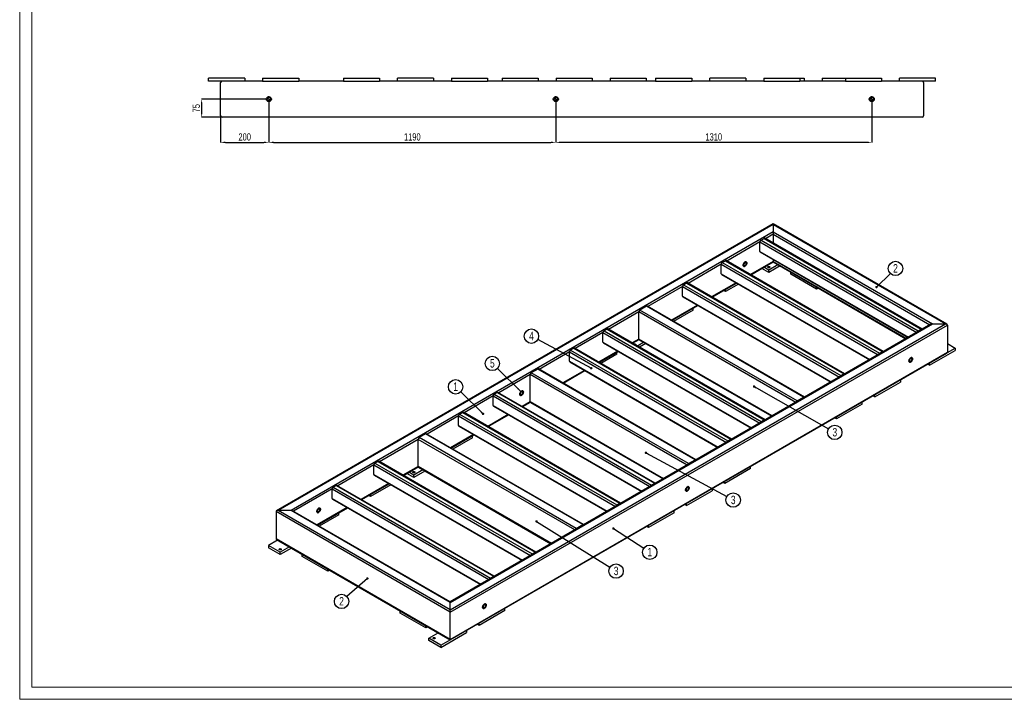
# Model space of a CAD drawing. Header units: millimetres. Extents: x 0 to 841, y 0 to 594.
# Tile 1 of 9: x 0 to 408, y 0 to 282. Entities that reach past the tile are written whole.
import ezdxf

# ---------------------------------------------------------------- set-up
doc = ezdxf.new("R2010")
doc.units = ezdxf.units.MM
doc.header["$PDSIZE"] = -1
doc.linetypes.add('CENTERX2', pattern=[20.32, 12.7, -2.54, 2.54, -2.54])
for name, color, linetype in [('COTES', 1, 'Continuous'), ('NOTES', 6, 'Continuous'), ('TRAIT-MIXTES', 3, 'CENTERX2')]:
    doc.layers.add(name, color=color, linetype=linetype)
doc.layers.add('TRAIT-FORT', color=4, linetype='Continuous', lineweight=25)
doc.styles.add('SLDTEXTSTYLE0', font='TXT', dxfattribs={"width": 0.75})
doc.dimstyles.new('SLDDIMSTYLE0', dxfattribs={"dimtxt": 3, "dimasz": 2, "dimexe": 0, "dimexo": 0.0625, "dimgap": 0.75, "dimtad": 1, "dimdec": 0, "dimlfac": 10, "dimrnd": 1e-09, "dimzin": 12, "dimdsep": 46, "dimtxsty": 'SLDTEXTSTYLE0', "dimsah": 1, "dimcen": 0.09, "dimadec": 0, "dimazin": 3, "dimtfac": 1, "dimtdec": 0, "dimtofl": 0, "dimtmove": 0, "dimatfit": 3, "dimfxl": 1, "dimfrac": 2, "dimtolj": 1, "dimtzin": 12, "dimarcsym": 0})
doc.dimstyles.new('SLDDIMSTYLE1', dxfattribs={"dimtxt": 3, "dimasz": 2, "dimexe": 0, "dimexo": 0.0625, "dimgap": 0.75, "dimtad": 1, "dimdec": 0, "dimlfac": 10, "dimrnd": 1e-09, "dimzin": 12, "dimdsep": 46, "dimtxsty": 'SLDTEXTSTYLE0', "dimsah": 1, "dimcen": 0.09, "dimadec": 0, "dimazin": 3, "dimtfac": 1, "dimtdec": 0, "dimtmove": 0, "dimatfit": 0, "dimfxl": 1, "dimfrac": 2, "dimtolj": 1, "dimtzin": 12, "dimarcsym": 0})
doc.dimstyles.new('SLDDIMSTYLE2', dxfattribs={"dimtxt": 0.18, "dimasz": 1, "dimexe": 0, "dimexo": 0.0625, "dimgap": 0, "dimtad": 0, "dimtih": 1, "dimtoh": 1, "dimdec": 0, "dimrnd": 1e-09, "dimzin": 0, "dimdsep": 46, "dimtxsty": 'Standard', "dimblk1": 'DOT', "dimblk2": 'DOT', "dimsah": 1, "dimcen": 0.09, "dimadec": 0, "dimazin": 0, "dimtfac": 1, "dimtdec": 0, "dimtofl": 0, "dimtmove": 0, "dimatfit": 3, "dimldrblk": 'DOT', "dimfxl": 1, "dimfrac": 2, "dimtolj": 1, "dimtzin": 0, "dimarcsym": 0})
doc.dimstyles.new('SLDDIMSTYLE3', dxfattribs={"dimtxt": 0.18, "dimasz": 2, "dimexe": 0, "dimexo": 0.0625, "dimgap": 0, "dimtad": 0, "dimtih": 1, "dimtoh": 1, "dimdec": 0, "dimrnd": 1e-09, "dimzin": 0, "dimdsep": 46, "dimtxsty": 'Standard', "dimsah": 1, "dimcen": 0.09, "dimadec": 0, "dimazin": 0, "dimtfac": 2, "dimtdec": 0, "dimtofl": 0, "dimtmove": 0, "dimatfit": 3, "dimfxl": 1, "dimfrac": 2, "dimtolj": 1, "dimtzin": 0, "dimarcsym": 0})

# ---------------------------------------------------------------- blocks, each defined once
blk = doc.blocks.new('SW_NOTE_4')
at = {"layer": 'NOTES', "color": 0}
blk.add_circle((-2.13, 2.09), 2.98, dxfattribs=at)
at = {"layer": 'NOTES', "color": 0, "insert": (-2.12, 3.91), "char_height": 3.5, "attachment_point": 2, "style": 'SLDTEXTSTYLE0'}
blk.add_mtext('1', dxfattribs=at)
blk = doc.blocks.new('_Dot')
at = {"color": 0, "linetype": 'ByBlock', "lineweight": -2}
blk.add_line((-0.5, 0), (-1, 0), dxfattribs=at)
at = {"color": 0, "linetype": 'ByBlock', "const_width": 0.5}
blk.add_lwpolyline([(-0.25, 0, 1), (0.25, 0, 1)], format="xyb", close=True, dxfattribs=at)
blk = doc.blocks.new('SW_NOTE_5')
at = {"layer": 'NOTES', "color": 0}
blk.add_circle((2.5, -1.63), 2.98, dxfattribs=at)
at = {"layer": 'NOTES', "color": 0, "insert": (2.5, 0.19), "char_height": 3.5, "attachment_point": 2, "style": 'SLDTEXTSTYLE0'}
blk.add_mtext('1', dxfattribs=at)
blk = doc.blocks.new('SW_NOTE_6')
at = {"layer": 'NOTES', "color": 0}
blk.add_circle((2.13, 2.09), 2.98, dxfattribs=at)
at = {"layer": 'NOTES', "color": 0, "insert": (2.13, 3.91), "char_height": 3.5, "attachment_point": 2, "style": 'SLDTEXTSTYLE0'}
blk.add_mtext('2', dxfattribs=at)
blk = doc.blocks.new('SW_NOTE_7')
at = {"layer": 'NOTES', "color": 0}
blk.add_circle((-2.23, -1.98), 2.98, dxfattribs=at)
at = {"layer": 'NOTES', "color": 0, "insert": (-2.23, -0.16), "char_height": 3.5, "attachment_point": 2, "style": 'SLDTEXTSTYLE0'}
blk.add_mtext('2', dxfattribs=at)
blk = doc.blocks.new('SW_NOTE_8')
at = {"layer": 'NOTES', "color": 0}
blk.add_circle((2.53, -1.58), 2.98, dxfattribs=at)
at = {"layer": 'NOTES', "color": 0, "insert": (2.54, 0.24), "char_height": 3.5, "attachment_point": 2, "style": 'SLDTEXTSTYLE0'}
blk.add_mtext('3', dxfattribs=at)
blk = doc.blocks.new('SW_NOTE_9')
at = {"layer": 'NOTES', "color": 0}
blk.add_circle((2.62, -1.42), 2.98, dxfattribs=at)
at = {"layer": 'NOTES', "color": 0, "insert": (2.63, 0.4), "char_height": 3.5, "attachment_point": 2, "style": 'SLDTEXTSTYLE0'}
blk.add_mtext('3', dxfattribs=at)
blk = doc.blocks.new('SW_NOTE_10')
at = {"layer": 'NOTES', "color": 0}
blk.add_circle((2.59, -1.47), 2.98, dxfattribs=at)
at = {"layer": 'NOTES', "color": 0, "insert": (2.6, 0.35), "char_height": 3.5, "attachment_point": 2, "style": 'SLDTEXTSTYLE0'}
blk.add_mtext('3', dxfattribs=at)
blk = doc.blocks.new('SW_NOTE_11')
at = {"layer": 'NOTES', "color": 0}
blk.add_circle((-2.63, 1.41), 2.98, dxfattribs=at)
at = {"layer": 'NOTES', "color": 0, "insert": (-2.62, 3.23), "char_height": 3.5, "attachment_point": 2, "style": 'SLDTEXTSTYLE0'}
blk.add_mtext('4', dxfattribs=at)
blk = doc.blocks.new('SW_NOTE_12')
at = {"layer": 'NOTES', "color": 0}
blk.add_circle((-2.13, 2.09), 2.98, dxfattribs=at)
at = {"layer": 'NOTES', "color": 0, "insert": (-2.13, 3.9), "char_height": 3.5, "attachment_point": 2, "style": 'SLDTEXTSTYLE0'}
blk.add_mtext('5', dxfattribs=at)
blk = doc.blocks.new('_D_48')
at = {"layer": 'COTES', "color": 0, "lineweight": -2, "transparency": 16777216}
for p, q in [((103.3, 247.39), (103.3, 230.82)), ((83.3, 241.74), (83.3, 230.82)), ((85.3, 230.82), (101.3, 230.82))]:
    blk.add_line(p, q, dxfattribs=at)
at = {"layer": 'COTES', "color": 0, "transparency": 16777216}
for points in [[(85.3, 231.15), (85.3, 230.48), (83.3, 230.82)], [(101.3, 231.15), (101.3, 230.48), (103.3, 230.82)]]:
    blk.add_solid(points, dxfattribs=at)
at = {"layer": 'Defpoints', "color": 0, "transparency": 16777216}
for p in [(103.3, 247.45), (83.3, 241.8), (103.3, 230.82)]:
    blk.add_point(p, dxfattribs=at)
at = {"layer": 'COTES', "color": 0, "transparency": 16777216, "insert": (93.3, 234.57), "char_height": 3, "attachment_point": 2, "style": 'SLDTEXTSTYLE0'}
blk.add_mtext('\\A1;200', dxfattribs=at)
blk = doc.blocks.new('_D_49')
at = {"layer": 'COTES', "color": 0, "lineweight": -2, "transparency": 16777216}
for p, q in [((101.99, 248.7), (75.45, 248.7)), ((75.45, 246.7), (75.45, 243.2)), ((83.84, 241.2), (75.45, 241.2))]:
    blk.add_line(p, q, dxfattribs=at)
at = {"layer": 'COTES', "color": 0, "transparency": 16777216}
for points in [[(75.12, 246.7), (75.79, 246.7), (75.45, 248.7)], [(75.12, 243.2), (75.79, 243.2), (75.45, 241.2)]]:
    blk.add_solid(points, dxfattribs=at)
at = {"layer": 'Defpoints', "color": 0, "transparency": 16777216}
for p in [(102.05, 248.7), (75.45, 241.2), (83.9, 241.2)]:
    blk.add_point(p, dxfattribs=at)
at = {"layer": 'COTES', "color": 0, "transparency": 16777216, "insert": (71.7, 244.95), "char_height": 3, "attachment_point": 2, "rotation": 90, "style": 'SLDTEXTSTYLE0'}
blk.add_mtext('\\A1;75', dxfattribs=at)
blk = doc.blocks.new('_D_50')
at = {"layer": 'COTES', "color": 0, "lineweight": -2, "transparency": 16777216}
for p, q in [((103.3, 247.39), (103.3, 230.82)), ((222.3, 247.39), (222.3, 230.82)), ((105.3, 230.82), (220.3, 230.82))]:
    blk.add_line(p, q, dxfattribs=at)
at = {"layer": 'COTES', "color": 0, "transparency": 16777216}
for points in [[(105.3, 231.15), (105.3, 230.48), (103.3, 230.82)], [(220.3, 231.15), (220.3, 230.48), (222.3, 230.82)]]:
    blk.add_solid(points, dxfattribs=at)
at = {"layer": 'Defpoints', "color": 0, "transparency": 16777216}
for p in [(103.3, 247.45), (222.3, 247.45), (222.3, 230.82)]:
    blk.add_point(p, dxfattribs=at)
at = {"layer": 'COTES', "color": 0, "transparency": 16777216, "insert": (162.8, 234.57), "char_height": 3, "attachment_point": 2, "style": 'SLDTEXTSTYLE0'}
blk.add_mtext('\\A1;1190', dxfattribs=at)
blk = doc.blocks.new('_D_51')
at = {"layer": 'COTES', "color": 0, "lineweight": -2, "transparency": 16777216}
for p, q in [((222.3, 247.39), (222.3, 230.82)), ((353.3, 247.39), (353.3, 230.82)), ((351.3, 230.82), (224.3, 230.82))]:
    blk.add_line(p, q, dxfattribs=at)
at = {"layer": 'COTES', "color": 0, "transparency": 16777216}
for points in [[(224.3, 231.15), (224.3, 230.48), (222.3, 230.82)], [(351.3, 231.15), (351.3, 230.48), (353.3, 230.82)]]:
    blk.add_solid(points, dxfattribs=at)
at = {"layer": 'Defpoints', "color": 0, "transparency": 16777216}
for p in [(222.3, 247.45), (353.3, 247.45), (222.3, 230.82)]:
    blk.add_point(p, dxfattribs=at)
at = {"layer": 'COTES', "color": 0, "transparency": 16777216, "insert": (287.8, 234.57), "char_height": 3, "attachment_point": 2, "style": 'SLDTEXTSTYLE0'}
blk.add_mtext('\\A1;1310', dxfattribs=at)
blk = doc.blocks.new('SW_CENTERMARKSYMBOL_6')
at = {"layer": 'TRAIT-MIXTES', "color": 0}
for p, q in [((-0.4, 0), (-1.25, 0)), ((0, 0), (-0.2, 0)), ((0, 0.4), (0, 1.25)), ((0, 0), (0, 0.2)), ((0, 0), (0, -0.2)), ((0, 0), (0.2, 0)), ((0.4, 0), (1.25, 0)), ((0, -0.4), (0, -1.25))]:
    blk.add_line(p, q, dxfattribs=at)
blk = doc.blocks.new('SW_CENTERMARKSYMBOL_7')
at = {"layer": 'TRAIT-MIXTES', "color": 0}
for p, q in [((-0.4, 0), (-1.25, 0)), ((0, 0), (-0.2, 0)), ((0, 0.4), (0, 1.25)), ((0, 0), (0, 0.2)), ((0, 0), (0, -0.2)), ((0, 0), (0.2, 0)), ((0.4, 0), (1.25, 0)), ((0, -0.4), (0, -1.25))]:
    blk.add_line(p, q, dxfattribs=at)
blk = doc.blocks.new('SW_CENTERMARKSYMBOL_8')
at = {"layer": 'TRAIT-MIXTES', "color": 0}
for p, q in [((-0.4, 0), (-1.25, 0)), ((0, 0), (-0.2, 0)), ((0, 0.4), (0, 1.25)), ((0, 0), (0, 0.2)), ((0, 0), (0, -0.2)), ((0, 0), (0.2, 0)), ((0.4, 0), (1.25, 0)), ((0, -0.4), (0, -1.25))]:
    blk.add_line(p, q, dxfattribs=at)

msp = doc.modelspace()

# ---------------------------------------------------------------- linework, layer by layer
at = {"lineweight": 18}
for p, q in [((0, 594), (0, 0)), ((5, 589), (5, 5)), ((836, 5), (5, 5)), ((841, 0), (0, 0))]:
    msp.add_line(p, q, dxfattribs=at)
at = {"layer": 'TRAIT-FORT', "lineweight": 25}
for p, q in [((93.3, 257.4), (78.3, 257.4)), ((78.3, 256.2), (78.3, 257.4)), ((93.3, 257.4), (93.3, 256.2)), ((100.7, 257.4), (100.7, 256.2)), ((100.7, 257.4), (115.7, 257.4)), ((115.7, 257.4), (115.7, 256.2)), ((134.2, 257.4), (134.2, 256.2)), ((134.2, 257.4), (149.2, 257.4)), ((149.2, 257.4), (149.2, 256.2)), ((171.6, 257.4), (156.6, 257.4)), ((156.6, 256.2), (156.6, 257.4)), ((171.6, 257.4), (171.6, 256.2)), ((179, 257.4), (179, 256.2)), ((179, 257.4), (194, 257.4)), ((194, 257.4), (194, 256.2)), ((200, 257.4), (200, 256.2)), ((200, 257.4), (215, 257.4)), ((215, 257.4), (215, 256.2)), ((222.4, 257.4), (222.4, 256.2)), ((222.4, 257.4), (237.4, 257.4)), ((237.4, 257.4), (237.4, 256.2)), ((244.8, 257.4), (259.8, 257.4)), ((244.8, 257.4), (244.8, 256.2)), ((259.8, 257.4), (259.8, 256.2)), ((263.7, 257.4), (278.7, 257.4)), ((263.7, 257.4), (263.7, 256.2)), ((278.7, 257.4), (278.7, 256.2)), ((286.1, 256.2), (286.1, 257.4)), ((301.1, 257.4), (286.1, 257.4)), ((301.1, 257.4), (301.1, 256.2)), ((308.5, 257.4), (323.5, 257.4)), ((308.5, 257.4), (308.5, 256.2)), ((323.5, 257.4), (323.5, 256.2)), ((323.5, 257.4), (325.3, 257.4)), ((325.3, 257.4), (325.3, 256.2)), ((332.7, 257.4), (332.7, 256.2)), ((332.7, 257.4), (342.4, 257.4)), ((342.4, 257.4), (342.4, 256.2)), ((342.4, 257.4), (357.4, 257.4)), ((357.4, 257.4), (357.4, 256.2)), ((364.8, 256.2), (364.8, 257.4)), ((379.8, 257.4), (364.8, 257.4)), ((379.8, 256.2), (379.8, 257.4)), ((93.3, 256.2), (78.3, 256.2)), ((83.3, 241.8), (83.3, 255.6)), ((100.7, 256.2), (93.3, 256.2)), ((100.7, 256.2), (115.7, 256.2)), ((134.2, 256.2), (115.7, 256.2)), ((134.2, 256.2), (149.2, 256.2)), ((156.6, 256.2), (149.2, 256.2)), ((171.6, 256.2), (156.6, 256.2)), ((179, 256.2), (171.6, 256.2)), ((179, 256.2), (194, 256.2)), ((263.7, 256.2), (194, 256.2)), ((263.7, 256.2), (278.7, 256.2)), ((286.1, 256.2), (278.7, 256.2)), ((301.1, 256.2), (286.1, 256.2)), ((308.5, 256.2), (301.1, 256.2)), ((308.5, 256.2), (323.5, 256.2)), ((342.4, 256.2), (323.5, 256.2)), ((342.4, 256.2), (357.4, 256.2)), ((364.8, 256.2), (357.4, 256.2)), ((379.8, 256.2), (364.8, 256.2)), ((374.8, 255.6), (374.8, 241.8)), ((374.2, 241.2), (83.9, 241.2)), ((312.41, 197), (106.54, 78.15)), ((312.41, 196.8), (107.14, 78.29)), ((384.43, 155.42), (312.41, 197)), ((312.41, 197), (312.41, 196.8)), ((312.41, 196.8), (312.41, 193.69)), ((312.41, 196.8), (383.83, 155.57)), ((312.41, 193.69), (112.51, 78.29)), ((312.41, 192.71), (309.26, 190.9)), ((312.41, 193.69), (312.41, 192.71)), ((312.41, 193.69), (378.45, 155.57)), ((312.41, 192.71), (312.41, 189.08)), ((312.41, 192.71), (377.43, 155.18)), ((306.96, 189.57), (293.21, 181.63)), ((306.96, 185.65), (306.96, 189.57)), ((306.96, 189.57), (371.98, 152.04)), ((307.39, 190.31), (308.66, 191.04)), ((307.39, 190.31), (372.58, 152.67)), ((308.66, 191.04), (373.86, 153.4)), ((374.16, 153.43), (308.96, 191.07)), ((306.96, 185.65), (368.59, 150.08)), ((307.09, 185.38), (368.41, 149.97)), ((290.91, 180.3), (277.16, 172.36)), ((290.91, 176.38), (290.91, 180.3)), ((290.91, 180.3), (355.93, 142.77)), ((291.34, 181.04), (292.61, 181.77)), ((291.34, 181.04), (356.53, 143.4)), ((292.61, 181.77), (357.8, 144.14)), ((358.1, 144.17), (292.91, 181.8)), ((312.41, 181.45), (302.97, 176)), ((303.14, 175.89), (312.41, 181.24)), ((314.42, 180.08), (310.64, 177.89)), ((312.41, 182.3), (312.41, 181.45)), ((312.41, 181.45), (312.41, 181.24)), ((312.41, 181.45), (367.67, 149.54)), ((312.41, 181.24), (367.49, 149.44)), ((290.91, 176.38), (352.54, 140.81)), ((291.04, 176.11), (352.36, 140.71)), ((303.29, 175.81), (303.29, 175.98)), ((310.64, 176.91), (307.78, 178.57)), ((310.64, 177.89), (308.62, 179.06)), ((315.27, 179.59), (310.64, 176.91)), ((310.64, 176.91), (310.64, 177.89)), ((319.76, 176.14), (319.76, 177)), ((330.37, 170.02), (319.76, 176.14)), ((275.29, 171.77), (276.56, 172.51)), ((275.29, 171.77), (340.48, 134.14)), ((276.56, 172.51), (341.75, 134.87)), ((342.05, 134.9), (276.86, 172.54)), ((297.1, 172.61), (286.92, 166.73)), ((287.09, 166.63), (297.28, 172.51)), ((298.02, 172.08), (292.68, 168.99)), ((274.86, 171.04), (260.47, 162.73)), ((274.86, 167.12), (274.86, 171.04)), ((274.86, 171.04), (339.88, 133.5)), ((292.68, 168.99), (291.94, 169.42)), ((292.68, 168.99), (292.68, 169.85)), ((330.37, 170.02), (330.37, 170.87)), ((331.11, 170.44), (330.37, 170.02)), ((281.05, 163.34), (270.23, 157.1)), ((274.86, 167.12), (336.49, 131.54)), ((274.99, 166.84), (336.31, 131.44)), ((256.76, 160.59), (244.16, 153.31)), ((256.76, 149.32), (256.76, 160.59)), ((321.78, 123.05), (256.76, 160.59)), ((259.87, 162.87), (257.18, 161.32)), ((322.38, 123.69), (257.18, 161.32)), ((325.07, 125.24), (259.87, 162.87)), ((325.37, 125.27), (260.17, 162.9)), ((270.41, 156.99), (281.23, 163.24)), ((279.32, 161.28), (271.15, 156.57)), ((279.32, 161.28), (279.32, 162.14)), ((178.55, 37.07), (383.83, 155.57)), ((178.55, 40.17), (378.45, 155.57)), ((377.85, 155.42), (178.55, 40.37)), ((378.45, 155.57), (383.83, 155.57)), ((178.55, 36.09), (384.67, 155.08)), ((241.86, 151.99), (230.32, 145.33)), ((241.86, 148.07), (241.86, 151.99)), ((241.86, 151.99), (306.88, 114.45)), ((243.56, 153.46), (242.29, 152.72)), ((242.29, 152.72), (307.48, 115.09)), ((243.56, 153.46), (308.75, 115.82)), ((309.05, 115.85), (243.86, 153.49)), ((372.58, 152.67), (373.86, 153.4)), ((372.58, 152.42), (373.86, 153.16)), ((373.86, 153.16), (373.89, 153.14)), ((384.67, 155.08), (384.67, 143.81)), ((241.86, 148.07), (303.49, 112.49)), ((241.99, 147.79), (303.31, 112.39)), ((256.76, 149.32), (253.92, 147.68)), ((254.1, 147.58), (256.8, 149.14)), ((258.78, 147.95), (256.11, 146.41)), ((312.02, 117.42), (256.76, 149.32)), ((256.88, 149.04), (311.84, 117.32)), ((259.62, 147.46), (256.96, 145.92)), ((384.67, 147.4), (387.86, 145.56)), ((178.55, 24.82), (384.67, 143.81)), ((178.55, 24.61), (384.43, 143.46)), ((228.03, 144), (215.43, 136.73)), ((228.03, 140.08), (228.03, 144)), ((228.03, 144), (293.05, 106.47)), ((229.72, 145.47), (228.45, 144.74)), ((228.45, 144.74), (293.65, 107.1)), ((229.72, 145.47), (294.92, 107.83)), ((295.22, 107.86), (230.02, 145.5)), ((248.05, 144.29), (240.08, 139.69)), ((240.26, 139.59), (248.23, 144.19)), ((247.64, 142.99), (241, 139.16)), ((247.64, 142.99), (247.64, 143.85)), ((356.53, 143.4), (357.8, 144.14)), ((356.53, 143.16), (357.8, 143.89)), ((357.8, 143.89), (357.84, 143.87)), ((377.25, 138.46), (387.86, 144.58)), ((384.66, 143.72), (387.86, 145.56)), ((387.86, 145.56), (387.86, 144.58)), ((228.03, 140.08), (289.65, 104.51)), ((228.15, 139.81), (289.48, 104.41)), ((377.25, 138.46), (376.51, 138.89)), ((377.25, 138.46), (377.25, 139.32)), ((214.83, 136.87), (212.14, 135.32)), ((277.34, 97.68), (212.14, 135.32)), ((280.02, 99.23), (214.83, 136.87)), ((280.32, 99.26), (215.13, 136.9)), ((234.22, 136.31), (225.19, 131.09)), ((225.36, 130.99), (234.39, 136.2)), ((340.48, 134.14), (341.75, 134.87)), ((211.72, 134.59), (198.62, 127.03)), ((211.72, 123.32), (211.72, 134.59)), ((276.74, 97.05), (211.72, 134.59)), ((340.48, 133.89), (341.75, 134.63)), ((341.75, 134.63), (341.79, 134.61)), ((354.55, 125.36), (365.16, 131.48)), ((365.16, 132.34), (365.16, 131.48)), ((196.75, 126.43), (198.02, 127.17)), ((198.02, 127.17), (263.22, 89.53)), ((263.52, 89.56), (198.32, 127.2)), ((196.32, 125.7), (184.29, 118.75)), ((196.32, 121.78), (196.32, 125.7)), ((196.32, 125.7), (261.34, 88.17)), ((196.75, 126.43), (261.94, 88.8)), ((211.72, 123.32), (208.38, 121.39)), ((208.56, 121.29), (211.75, 123.14)), ((266.98, 91.42), (211.72, 123.32)), ((211.84, 123.04), (266.8, 91.31)), ((322.38, 123.69), (325.07, 125.24)), ((325.07, 124.99), (322.38, 123.44)), ((325.1, 124.97), (325.07, 124.99)), ((349.32, 122.34), (349.32, 123.2)), ((354.55, 125.36), (353.81, 125.79)), ((354.55, 125.36), (354.55, 126.22)), ((182.42, 118.16), (183.69, 118.9)), ((183.69, 118.9), (248.89, 81.26)), ((249.19, 81.29), (183.99, 118.93)), ((196.32, 121.78), (257.95, 86.21)), ((196.45, 121.51), (257.77, 86.1)), ((349.32, 122.34), (338.71, 116.21)), ((181.99, 117.43), (168.9, 109.87)), ((181.99, 113.51), (181.99, 117.43)), ((181.99, 117.43), (247.01, 79.89)), ((182.42, 118.16), (247.61, 80.53)), ((202.51, 118), (194.05, 113.12)), ((194.23, 113.02), (202.69, 117.9)), ((307.48, 115.09), (308.75, 115.82)), ((307.48, 114.84), (308.75, 115.58)), ((308.75, 115.58), (308.79, 115.56)), ((338.71, 116.21), (337.97, 116.64)), ((338.71, 116.21), (338.71, 117.07)), ((181.99, 113.51), (243.62, 77.93)), ((182.12, 113.23), (243.44, 77.83)), ((165.19, 107.73), (149.15, 98.47)), ((165.19, 96.46), (165.19, 107.73)), ((230.21, 70.19), (165.19, 107.73)), ((168.3, 110.01), (165.61, 108.46)), ((230.81, 70.82), (165.61, 108.46)), ((233.5, 72.38), (168.3, 110.01)), ((233.8, 72.4), (168.6, 110.04)), ((188.18, 109.73), (178.66, 104.23)), ((178.84, 104.13), (188.36, 109.63)), ((187.75, 108.42), (179.58, 103.7)), ((187.75, 108.42), (187.75, 109.28)), ((293.65, 107.1), (294.92, 107.83)), ((293.65, 106.85), (294.92, 107.59)), ((294.92, 107.59), (294.96, 107.57)), ((147.28, 97.87), (148.55, 98.61)), ((148.55, 98.61), (213.74, 60.97)), ((214.04, 61), (148.85, 98.64)), ((277.34, 97.68), (280.02, 99.23)), ((280.02, 98.99), (277.34, 97.44)), ((280.06, 98.97), (280.02, 98.99)), ((146.85, 97.14), (131.87, 88.49)), ((146.85, 93.22), (146.85, 97.14)), ((146.85, 97.14), (211.87, 59.6)), ((147.28, 97.87), (212.47, 60.24)), ((165.19, 96.46), (158.91, 92.83)), ((159.08, 92.73), (165.23, 96.28)), ((163.42, 92.91), (161.4, 94.07)), ((167.2, 95.09), (163.42, 92.91)), ((168.05, 94.6), (163.42, 91.93)), ((220.45, 64.56), (165.19, 96.46)), ((165.31, 96.18), (220.27, 64.45)), ((303, 95.6), (292.4, 89.48)), ((303, 95.6), (303, 96.46)), ((146.85, 93.22), (208.48, 57.64)), ((146.98, 92.95), (208.3, 57.54)), ((163.42, 91.93), (160.56, 93.58)), ((163.42, 91.93), (163.42, 92.91)), ((292.4, 89.48), (291.65, 89.91)), ((292.4, 89.48), (292.4, 90.34)), ((129.57, 87.17), (113.53, 77.91)), ((129.57, 83.25), (129.57, 87.17)), ((129.57, 87.17), (194.59, 49.63)), ((130, 87.9), (131.27, 88.64)), ((130, 87.9), (195.19, 50.26)), ((131.27, 88.64), (196.47, 51)), ((196.77, 51.03), (131.57, 88.66)), ((153.04, 89.44), (141.63, 82.86)), ((141.81, 82.76), (153.22, 89.34)), ((153.96, 88.91), (145.46, 84.01)), ((261.94, 88.8), (263.22, 89.53)), ((261.94, 88.55), (263.22, 89.29)), ((263.22, 89.29), (263.25, 89.27)), ((276.56, 80.33), (287.16, 86.46)), ((287.16, 87.31), (287.16, 86.46)), ((129.57, 83.25), (191.2, 47.67)), ((129.7, 82.97), (191.02, 47.57)), ((145.46, 84.01), (144.72, 84.44)), ((145.46, 84.01), (145.46, 84.87)), ((178.55, 36.09), (106.29, 77.8)), ((106.29, 77.8), (106.29, 66.54)), ((178.55, 37.07), (107.14, 78.29)), ((112.51, 78.29), (107.14, 78.29)), ((178.55, 40.17), (112.51, 78.29)), ((178.55, 40.37), (113.11, 78.15)), ((135.76, 79.47), (123.29, 72.27)), ((123.47, 72.17), (135.94, 79.37)), ((247.61, 80.53), (248.89, 81.26)), ((247.61, 80.28), (248.89, 81.02)), ((248.89, 81.02), (248.92, 80.99)), ((271.33, 77.31), (271.33, 78.17)), ((276.56, 80.33), (275.81, 80.76)), ((276.56, 80.33), (276.56, 81.19)), ((132.38, 76.45), (124.21, 71.74)), ((132.38, 76.45), (132.38, 77.31)), ((271.33, 77.31), (260.72, 71.19)), ((230.81, 70.82), (233.5, 72.38)), ((233.5, 72.13), (230.81, 70.58)), ((233.53, 72.11), (233.5, 72.13)), ((260.72, 71.19), (259.98, 71.62)), ((260.72, 71.19), (260.72, 72.05)), ((106.89, 65.99), (103.1, 63.8)), ((178.55, 24.82), (106.29, 66.54)), ((106.54, 66.19), (178.55, 24.61)), ((108.05, 60.94), (103.1, 63.8)), ((103.1, 63.8), (103.1, 62.82)), ((108.05, 59.96), (103.1, 62.82)), ((111.84, 63.13), (108.05, 60.94)), ((112.69, 62.64), (108.05, 59.96)), ((108.05, 59.96), (108.05, 60.94)), ((117.18, 59.19), (117.18, 60.05)), ((127.78, 53.06), (117.18, 59.19)), ((212.47, 60.24), (213.74, 60.97)), ((213.74, 60.73), (212.47, 59.99)), ((213.74, 60.73), (213.78, 60.71)), ((127.78, 53.06), (127.78, 53.92)), ((128.53, 53.49), (127.78, 53.06)), ((195.19, 50.26), (196.47, 51)), ((196.47, 50.75), (195.19, 50.02)), ((196.47, 50.75), (196.5, 50.73)), ((178.55, 40.17), (178.55, 40.37)), ((178.55, 37.07), (178.55, 40.17)), ((178.55, 36.09), (178.55, 37.07)), ((201.11, 36.78), (190.5, 30.65)), ((201.11, 36.78), (201.11, 37.64)), ((157.76, 35.76), (157.76, 36.62)), ((168.37, 29.63), (157.76, 35.76)), ((178.55, 24.82), (178.55, 36.09)), ((168.37, 29.63), (168.37, 30.49)), ((169.11, 30.06), (168.37, 29.63)), ((190.5, 30.65), (189.76, 31.08)), ((190.5, 30.65), (190.5, 31.51)), ((169.71, 25.35), (173.5, 27.53)), ((174.66, 22.49), (169.71, 25.35)), ((169.71, 24.37), (169.71, 25.35)), ((174.66, 21.51), (185.27, 27.63)), ((174.66, 22.49), (178.45, 24.68)), ((178.55, 24.61), (178.55, 24.82)), ((185.27, 28.49), (185.27, 27.63)), ((174.66, 21.51), (169.71, 24.37)), ((174.66, 22.49), (174.66, 21.51))]:
    msp.add_line(p, q, dxfattribs=at)
at = {"layer": 'TRAIT-FORT', "lineweight": 25, "flags": 128}
for points in [[(300.74, 181.2), (300.88, 181.27), (301.01, 181.3), (301.13, 181.3), (301.24, 181.27), (301.33, 181.2), (301.41, 181.11), (301.46, 180.99), (301.48, 180.85), (301.48, 180.69), (301.46, 180.52), (301.41, 180.35), (301.33, 180.17), (301.24, 180), (301.13, 179.84), (301.01, 179.7), (300.88, 179.58), (300.74, 179.49), (300.6, 179.42), (300.47, 179.39), (300.35, 179.39), (300.24, 179.42), (300.15, 179.49), (300.08, 179.58), (300.03, 179.7), (300, 179.84), (300, 180), (300.03, 180.17), (300.08, 180.34), (300.15, 180.52), (300.24, 180.69), (300.35, 180.85), (300.47, 180.99), (300.6, 181.11), (300.74, 181.2)], [(300.74, 181.2), (300.6, 181.11), (300.47, 180.99), (300.35, 180.85), (300.24, 180.69), (300.15, 180.52), (300.08, 180.34), (300.03, 180.17), (300, 180), (300, 179.84), (300.03, 179.7), (300.08, 179.58), (300.15, 179.49), (300.24, 179.42), (300.35, 179.39), (300.47, 179.39), (300.6, 179.42), (300.74, 179.49), (300.88, 179.58), (301.01, 179.7), (301.13, 179.84), (301.24, 180), (301.33, 180.17), (301.41, 180.35), (301.46, 180.52), (301.48, 180.69), (301.48, 180.85), (301.46, 180.99), (301.41, 181.11), (301.33, 181.2), (301.24, 181.27), (301.13, 181.3), (301.01, 181.3), (300.88, 181.27), (300.74, 181.2)], [(300.74, 180.96), (300.63, 180.88), (300.52, 180.77), (300.42, 180.65), (300.34, 180.51), (300.27, 180.36), (300.23, 180.21), (300.21, 180.07), (300.22, 179.94), (300.25, 179.83), (300.3, 179.75), (300.38, 179.69), (300.47, 179.66), (300.57, 179.67), (300.68, 179.7), (300.8, 179.77), (300.91, 179.86), (301.01, 179.98), (301.11, 180.11), (301.18, 180.25), (301.23, 180.4), (301.26, 180.55), (301.27, 180.68), (301.25, 180.8), (301.21, 180.9), (301.15, 180.97), (301.06, 181.02), (300.96, 181.03), (300.85, 181.01), (300.74, 180.96)], [(310.32, 178.93), (310.25, 178.99), (310.2, 179.06), (310.19, 179.14), (310.22, 179.21), (310.28, 179.27), (310.37, 179.33), (310.48, 179.36), (310.61, 179.38), (310.74, 179.37), (310.86, 179.35), (310.96, 179.3), (311.04, 179.24), (311.08, 179.17), (311.09, 179.1), (311.06, 179.03), (311, 178.96), (310.91, 178.91), (310.8, 178.88), (310.67, 178.86), (310.54, 178.86), (310.42, 178.89), (310.32, 178.93)], [(254.74, 147.21), (254.83, 147.24), (254.96, 147.25), (255.09, 147.25), (255.21, 147.22), (255.31, 147.18), (255.39, 147.12), (255.43, 147.05), (255.44, 146.97), (255.41, 146.9), (255.36, 146.85)], [(369.47, 141.52), (369.61, 141.59), (369.74, 141.62), (369.86, 141.62), (369.97, 141.59), (370.06, 141.53), (370.14, 141.43), (370.19, 141.31), (370.21, 141.17), (370.21, 141.01), (370.19, 140.84), (370.14, 140.67), (370.06, 140.49), (369.97, 140.32), (369.86, 140.16), (369.74, 140.02), (369.61, 139.9), (369.47, 139.81), (369.34, 139.75), (369.2, 139.71), (369.08, 139.71), (368.97, 139.74), (368.88, 139.81), (368.81, 139.9), (368.76, 140.02), (368.73, 140.16), (368.73, 140.32), (368.76, 140.49), (368.81, 140.67), (368.88, 140.84), (368.97, 141.01), (369.08, 141.17), (369.2, 141.31), (369.34, 141.43), (369.47, 141.52)], [(369.47, 141.52), (369.33, 141.43), (369.2, 141.31), (369.08, 141.17), (368.97, 141.01), (368.88, 140.84), (368.81, 140.67), (368.76, 140.49), (368.73, 140.32), (368.73, 140.16), (368.76, 140.02), (368.81, 139.9), (368.88, 139.81), (368.97, 139.74), (369.08, 139.71), (369.2, 139.71), (369.33, 139.75), (369.47, 139.81), (369.61, 139.9), (369.74, 140.02), (369.86, 140.16), (369.97, 140.32), (370.06, 140.49), (370.14, 140.67), (370.19, 140.84), (370.21, 141.01), (370.21, 141.17), (370.19, 141.31), (370.14, 141.43), (370.06, 141.53), (369.97, 141.59), (369.86, 141.62), (369.74, 141.62), (369.61, 141.59), (369.47, 141.52)], [(369.47, 141.28), (369.36, 141.2), (369.25, 141.09), (369.15, 140.97), (369.07, 140.83), (369, 140.68), (368.96, 140.54), (368.94, 140.39), (368.95, 140.27), (368.98, 140.16), (369.03, 140.07), (369.11, 140.01), (369.2, 139.98), (369.3, 139.99), (369.41, 140.03), (369.53, 140.09), (369.64, 140.18), (369.74, 140.3), (369.84, 140.43), (369.91, 140.58), (369.96, 140.72), (369.99, 140.87), (370, 141.01), (369.98, 141.13), (369.94, 141.22), (369.88, 141.3), (369.79, 141.34), (369.69, 141.35), (369.59, 141.33), (369.47, 141.28)], [(208.11, 127.73), (208.25, 127.79), (208.38, 127.82), (208.5, 127.82), (208.61, 127.79), (208.7, 127.73), (208.77, 127.64), (208.82, 127.52), (208.85, 127.38), (208.85, 127.22), (208.82, 127.05), (208.77, 126.87), (208.7, 126.69), (208.61, 126.52), (208.5, 126.37), (208.38, 126.22), (208.25, 126.11), (208.11, 126.01), (207.97, 125.95), (207.84, 125.92), (207.72, 125.91), (207.61, 125.95), (207.52, 126.01), (207.45, 126.1), (207.4, 126.22), (207.37, 126.36), (207.37, 126.52), (207.4, 126.69), (207.45, 126.87), (207.52, 127.04), (207.61, 127.21), (207.72, 127.37), (207.84, 127.51), (207.97, 127.63), (208.11, 127.73)], [(208.11, 127.73), (207.97, 127.63), (207.84, 127.51), (207.72, 127.37), (207.61, 127.21), (207.52, 127.04), (207.45, 126.87), (207.4, 126.69), (207.37, 126.52), (207.37, 126.36), (207.4, 126.22), (207.45, 126.1), (207.52, 126.01), (207.61, 125.95), (207.72, 125.91), (207.84, 125.92), (207.97, 125.95), (208.11, 126.01), (208.25, 126.11), (208.38, 126.22), (208.5, 126.37), (208.61, 126.52), (208.7, 126.69), (208.77, 126.87), (208.82, 127.05), (208.85, 127.22), (208.85, 127.38), (208.82, 127.52), (208.77, 127.64), (208.7, 127.73), (208.61, 127.79), (208.5, 127.82), (208.38, 127.82), (208.25, 127.79), (208.11, 127.73)], [(208.11, 127.48), (208, 127.4), (207.89, 127.3), (207.79, 127.17), (207.71, 127.03), (207.64, 126.89), (207.6, 126.74), (207.58, 126.6), (207.59, 126.47), (207.62, 126.36), (207.67, 126.27), (207.75, 126.21), (207.84, 126.19), (207.94, 126.19), (208.05, 126.23), (208.17, 126.29), (208.28, 126.39), (208.38, 126.5), (208.47, 126.64), (208.55, 126.78), (208.6, 126.93), (208.63, 127.07), (208.64, 127.21), (208.62, 127.33), (208.58, 127.43), (208.51, 127.5), (208.43, 127.54), (208.33, 127.55), (208.22, 127.53), (208.11, 127.48)], [(163.1, 93.95), (163.03, 94.01), (162.98, 94.08), (162.97, 94.15), (163, 94.22), (163.06, 94.29), (163.15, 94.34), (163.26, 94.37), (163.39, 94.39), (163.52, 94.38), (163.64, 94.36), (163.74, 94.31), (163.82, 94.25), (163.86, 94.19), (163.87, 94.11), (163.84, 94.04), (163.78, 93.97), (163.69, 93.92), (163.58, 93.89), (163.45, 93.87), (163.33, 93.88), (163.21, 93.9), (163.1, 93.95)], [(276.84, 88.05), (276.98, 88.11), (277.11, 88.15), (277.23, 88.15), (277.34, 88.11), (277.43, 88.05), (277.51, 87.96), (277.55, 87.84), (277.58, 87.7), (277.58, 87.54), (277.55, 87.37), (277.51, 87.19), (277.43, 87.02), (277.34, 86.85), (277.23, 86.69), (277.11, 86.55), (276.98, 86.43), (276.84, 86.33), (276.7, 86.27), (276.57, 86.24), (276.45, 86.24), (276.34, 86.27), (276.25, 86.33), (276.18, 86.43), (276.13, 86.55), (276.1, 86.69), (276.1, 86.84), (276.13, 87.01), (276.18, 87.19), (276.25, 87.37), (276.34, 87.54), (276.45, 87.7), (276.57, 87.84), (276.7, 87.96), (276.84, 88.05)], [(276.84, 88.05), (276.7, 87.96), (276.57, 87.84), (276.45, 87.7), (276.34, 87.54), (276.25, 87.37), (276.18, 87.19), (276.13, 87.01), (276.1, 86.84), (276.1, 86.69), (276.13, 86.55), (276.18, 86.43), (276.25, 86.33), (276.34, 86.27), (276.45, 86.24), (276.57, 86.24), (276.7, 86.27), (276.84, 86.33), (276.98, 86.43), (277.11, 86.55), (277.23, 86.69), (277.34, 86.85), (277.43, 87.02), (277.5, 87.19), (277.55, 87.37), (277.58, 87.54), (277.58, 87.7), (277.55, 87.84), (277.5, 87.96), (277.43, 88.05), (277.34, 88.11), (277.23, 88.15), (277.11, 88.15), (276.98, 88.11), (276.84, 88.05)], [(276.84, 87.8), (276.73, 87.72), (276.62, 87.62), (276.52, 87.49), (276.44, 87.36), (276.37, 87.21), (276.33, 87.06), (276.31, 86.92), (276.32, 86.79), (276.35, 86.68), (276.4, 86.6), (276.48, 86.54), (276.57, 86.51), (276.67, 86.51), (276.78, 86.55), (276.9, 86.62), (277.01, 86.71), (277.11, 86.83), (277.2, 86.96), (277.28, 87.1), (277.33, 87.25), (277.36, 87.4), (277.37, 87.53), (277.35, 87.65), (277.31, 87.75), (277.24, 87.82), (277.16, 87.87), (277.06, 87.88), (276.95, 87.86), (276.84, 87.8)], [(123.96, 79.15), (124.1, 79.21), (124.23, 79.25), (124.36, 79.25), (124.46, 79.22), (124.56, 79.15), (124.63, 79.06), (124.68, 78.94), (124.7, 78.8), (124.7, 78.64), (124.68, 78.47), (124.63, 78.29), (124.56, 78.12), (124.46, 77.95), (124.36, 77.79), (124.23, 77.65), (124.1, 77.53), (123.96, 77.44), (123.83, 77.37), (123.7, 77.34), (123.57, 77.34), (123.46, 77.37), (123.37, 77.43), (123.3, 77.53), (123.25, 77.65), (123.22, 77.79), (123.22, 77.95), (123.25, 78.12), (123.3, 78.29), (123.37, 78.47), (123.46, 78.64), (123.57, 78.8), (123.7, 78.94), (123.83, 79.06), (123.96, 79.15)], [(123.96, 79.15), (123.83, 79.06), (123.7, 78.94), (123.57, 78.8), (123.46, 78.64), (123.37, 78.47), (123.3, 78.29), (123.25, 78.12), (123.22, 77.95), (123.22, 77.79), (123.25, 77.65), (123.3, 77.53), (123.37, 77.43), (123.46, 77.37), (123.57, 77.34), (123.7, 77.34), (123.83, 77.37), (123.96, 77.44), (124.1, 77.53), (124.23, 77.65), (124.36, 77.79), (124.46, 77.95), (124.56, 78.12), (124.63, 78.29), (124.68, 78.47), (124.7, 78.64), (124.7, 78.8), (124.68, 78.94), (124.63, 79.06), (124.56, 79.15), (124.46, 79.22), (124.36, 79.25), (124.23, 79.25), (124.1, 79.21), (123.96, 79.15)], [(123.96, 78.91), (123.85, 78.83), (123.74, 78.72), (123.64, 78.6), (123.56, 78.46), (123.5, 78.31), (123.45, 78.16), (123.43, 78.02), (123.44, 77.89), (123.47, 77.78), (123.53, 77.7), (123.6, 77.64), (123.69, 77.61), (123.79, 77.61), (123.91, 77.65), (124.02, 77.72), (124.13, 77.81), (124.24, 77.93), (124.33, 78.06), (124.4, 78.2), (124.46, 78.35), (124.49, 78.5), (124.49, 78.63), (124.48, 78.75), (124.43, 78.85), (124.37, 78.92), (124.29, 78.97), (124.19, 78.98), (124.08, 78.96), (123.96, 78.91)], [(107.74, 61.98), (107.66, 62.04), (107.61, 62.11), (107.61, 62.19), (107.63, 62.26), (107.69, 62.32), (107.78, 62.38), (107.9, 62.41), (108.02, 62.43), (108.15, 62.42), (108.27, 62.4), (108.37, 62.35), (108.45, 62.29), (108.49, 62.22), (108.5, 62.15), (108.48, 62.08), (108.41, 62.01), (108.32, 61.96), (108.21, 61.92), (108.09, 61.91), (107.96, 61.91), (107.84, 61.94), (107.74, 61.98)], [(192.7, 39.47), (192.83, 39.54), (192.96, 39.57), (193.09, 39.57), (193.2, 39.54), (193.29, 39.47), (193.36, 39.38), (193.41, 39.26), (193.43, 39.12), (193.43, 38.96), (193.41, 38.79), (193.36, 38.62), (193.29, 38.44), (193.2, 38.27), (193.09, 38.11), (192.96, 37.97), (192.83, 37.85), (192.7, 37.76), (192.56, 37.69), (192.43, 37.66), (192.3, 37.66), (192.19, 37.69), (192.1, 37.76), (192.03, 37.85), (191.98, 37.97), (191.96, 38.11), (191.96, 38.27), (191.98, 38.44), (192.03, 38.61), (192.1, 38.79), (192.19, 38.96), (192.3, 39.12), (192.43, 39.26), (192.56, 39.38), (192.7, 39.47)], [(192.69, 39.47), (192.56, 39.38), (192.43, 39.26), (192.3, 39.12), (192.19, 38.96), (192.1, 38.79), (192.03, 38.61), (191.98, 38.44), (191.96, 38.27), (191.96, 38.11), (191.98, 37.97), (192.03, 37.85), (192.1, 37.76), (192.19, 37.69), (192.3, 37.66), (192.43, 37.66), (192.56, 37.69), (192.69, 37.76), (192.83, 37.85), (192.96, 37.97), (193.09, 38.11), (193.19, 38.27), (193.29, 38.44), (193.36, 38.62), (193.41, 38.79), (193.43, 38.96), (193.43, 39.12), (193.41, 39.26), (193.36, 39.38), (193.29, 39.47), (193.19, 39.54), (193.09, 39.57), (192.96, 39.57), (192.83, 39.54), (192.69, 39.47)], [(192.69, 39.23), (192.58, 39.15), (192.47, 39.04), (192.37, 38.92), (192.29, 38.78), (192.23, 38.63), (192.18, 38.48), (192.16, 38.34), (192.17, 38.21), (192.2, 38.1), (192.26, 38.02), (192.33, 37.96), (192.42, 37.93), (192.53, 37.94), (192.64, 37.97), (192.75, 38.04), (192.86, 38.13), (192.97, 38.25), (193.06, 38.38), (193.13, 38.53), (193.19, 38.67), (193.22, 38.82), (193.22, 38.95), (193.21, 39.07), (193.16, 39.17), (193.1, 39.25), (193.02, 39.29), (192.92, 39.3), (192.81, 39.28), (192.69, 39.23)], [(171.52, 25.16), (171.44, 25.22), (171.4, 25.29), (171.39, 25.37), (171.41, 25.44), (171.48, 25.5), (171.57, 25.56), (171.68, 25.59), (171.8, 25.61), (171.93, 25.6), (172.05, 25.58), (172.15, 25.53), (172.23, 25.47), (172.28, 25.4), (172.28, 25.33), (172.26, 25.26), (172.2, 25.19), (172.11, 25.14), (171.99, 25.1), (171.87, 25.09), (171.74, 25.09), (171.62, 25.12), (171.52, 25.16)]]:
    msp.add_lwpolyline(points, dxfattribs=at)
at = {"layer": 'TRAIT-FORT', "lineweight": 25}
for centre, radius in [((103.3, 248.7), 1.05), ((103.3, 248.7), 0.75), ((222.3, 248.7), 1.05), ((222.3, 248.7), 0.75), ((353.3, 248.7), 1.05), ((353.3, 248.7), 0.75)]:
    msp.add_circle(centre, radius, dxfattribs=at)
for centre, radius, start, end in [((83.9, 255.6), 0.6, 90, 180), ((374.2, 255.6), 0.6, 0, 90), ((83.9, 241.8), 0.6, 180, 270), ((374.2, 241.8), 0.6, 270, 0), ((307.88, 189.53), 0.922, 122.6055, 177.3945), ((308.84, 190.79), 0.302, 65.6929, 125.6176), ((307.26, 185.62), 0.296, 173.7012, 234.9867), ((291.83, 180.26), 0.922, 122.6055, 177.3945), ((292.79, 181.53), 0.302, 65.6929, 125.6176), ((291.21, 176.35), 0.296, 173.7012, 234.9867), ((275.78, 171), 0.922, 122.6055, 177.3945), ((276.73, 172.26), 0.302, 65.6929, 125.6176), ((275.15, 167.09), 0.296, 173.7012, 234.9867), ((257.68, 160.55), 0.922, 122.6055, 177.3945), ((260.05, 162.63), 0.302, 65.6929, 125.6176), ((242.78, 151.95), 0.922, 122.6055, 177.3945), ((243.74, 153.21), 0.302, 65.6929, 125.6176), ((373.08, 151.89), 0.928, 122.6962, 163.029), ((372.8, 152.07), 0.414, 121.6608, 144.2411), ((374.02, 153.2), 0.259, 31.4558, 129.7085), ((373.95, 153.02), 0.166, 81.0531, 124.1615), ((242.16, 148.04), 0.296, 173.7012, 234.9867), ((257.05, 149.29), 0.296, 173.7012, 234.9867), ((228.95, 143.96), 0.922, 122.6055, 177.3945), ((229.9, 145.23), 0.302, 65.6929, 125.6176), ((357.03, 142.62), 0.928, 122.6962, 163.029), ((356.75, 142.8), 0.414, 121.6608, 144.2411), ((357.97, 143.94), 0.259, 31.4558, 129.7085), ((357.9, 143.76), 0.166, 81.0531, 124.1615), ((228.32, 140.05), 0.296, 173.7012, 234.9867), ((212.64, 134.54), 0.922, 122.6055, 177.3945), ((215, 136.63), 0.302, 65.6929, 125.6176), ((341.92, 134.67), 0.259, 31.4558, 129.7085), ((340.98, 133.36), 0.928, 122.6962, 163.029), ((340.7, 133.54), 0.414, 121.6608, 144.2411), ((341.85, 134.49), 0.166, 81.0531, 124.1615), ((198.2, 126.92), 0.302, 65.6929, 125.6176), ((197.25, 125.66), 0.922, 122.6055, 177.3945), ((212.01, 123.28), 0.296, 173.7012, 234.9867), ((322.88, 122.91), 0.928, 122.6962, 163.029), ((322.6, 123.09), 0.414, 121.6608, 144.2411), ((325.23, 125.04), 0.259, 31.4558, 129.7085), ((325.16, 124.86), 0.166, 81.0531, 124.1615), ((183.87, 118.65), 0.302, 65.6929, 125.6176), ((196.62, 121.75), 0.296, 173.7012, 234.9867), ((182.92, 117.39), 0.922, 122.6055, 177.3945), ((307.98, 114.31), 0.928, 122.6962, 163.029), ((307.7, 114.49), 0.414, 121.6608, 144.2411), ((308.92, 115.62), 0.259, 31.4558, 129.7085), ((308.85, 115.44), 0.166, 81.0531, 124.1615), ((182.29, 113.48), 0.296, 173.7012, 234.9867), ((166.11, 107.68), 0.922, 122.6055, 177.3945), ((168.48, 109.77), 0.302, 65.6929, 125.6176), ((294.15, 106.32), 0.928, 122.6962, 163.029), ((293.86, 106.5), 0.414, 121.6608, 144.2411), ((295.08, 107.64), 0.259, 31.4558, 129.7085), ((295.01, 107.45), 0.166, 81.0531, 124.1615), ((148.72, 98.36), 0.302, 65.6929, 125.6176), ((280.19, 99.04), 0.259, 31.4558, 129.7085), ((280.12, 98.85), 0.166, 81.0531, 124.1615), ((147.77, 97.1), 0.922, 122.6055, 177.3945), ((165.48, 96.42), 0.296, 173.7012, 234.9867), ((277.84, 96.9), 0.928, 122.6962, 163.029), ((277.55, 97.09), 0.414, 121.6608, 144.2411), ((147.14, 93.19), 0.296, 173.7012, 234.9867), ((130.5, 87.12), 0.922, 122.6055, 177.3945), ((131.45, 88.39), 0.302, 65.6929, 125.6176), ((262.45, 88.02), 0.928, 122.6962, 163.029), ((262.16, 88.2), 0.414, 121.6608, 144.2411), ((263.38, 89.33), 0.259, 31.4558, 129.7085), ((263.31, 89.15), 0.166, 81.0531, 124.1615), ((129.87, 83.21), 0.296, 173.7012, 234.9867), ((248.11, 79.74), 0.928, 122.6962, 163.029), ((247.83, 79.93), 0.414, 121.6608, 144.2411), ((249.05, 81.06), 0.259, 31.4558, 129.7085), ((248.98, 80.88), 0.166, 81.0531, 124.1615), ((231.31, 70.04), 0.928, 122.6962, 163.029), ((231.03, 70.23), 0.414, 121.6608, 144.2411), ((233.66, 72.18), 0.259, 31.4558, 129.7085), ((233.59, 71.99), 0.166, 81.0531, 124.1615), ((212.97, 59.46), 0.928, 122.6962, 163.029), ((212.69, 59.64), 0.414, 121.6608, 144.2411), ((213.91, 60.77), 0.259, 31.4558, 129.7085), ((213.84, 60.59), 0.166, 81.0531, 124.1615), ((195.69, 49.48), 0.928, 122.6962, 163.029), ((195.41, 49.67), 0.414, 121.6608, 144.2411), ((196.63, 50.8), 0.259, 31.4558, 129.7085), ((196.56, 50.62), 0.166, 81.0531, 124.1615)]:
    msp.add_arc(centre, radius, start, end, dxfattribs=at)
for centre, start_param, end_param in [((378.45, 155.08), 1.570796, 2.356113), ((383.83, 155.08), 0, 1.570796), ((383.83, 143.81), 5.497706, 6.283185), ((107.14, 77.8), 1.570796, 3.141593), ((112.51, 77.8), 0.785479, 1.570796), ((107.14, 66.54), 3.141593, 3.927072)]:
    msp.add_ellipse(centre, major_axis=(0.849, 0), ratio=0.577382, start_param=start_param, end_param=end_param, dxfattribs=at)

# ---------------------------------------------------------------- block references
at = {"layer": 'NOTES'}
for name, p in [('SW_NOTE_6', (361.02, 176.46)), ('SW_NOTE_11', (214.83, 149.08)), ('SW_NOTE_12', (198.11, 137.09)), ('SW_NOTE_4', (182.88, 127.4)), ('SW_NOTE_10', (335.39, 112.09)), ('SW_NOTE_9', (293.23, 83.99)), ('SW_NOTE_5', (258.76, 62.57)), ('SW_NOTE_8', (244.76, 54.71)), ('SW_NOTE_7', (135.69, 42.54))]:
    msp.add_blockref(name, p, dxfattribs=at)
at = {"layer": 'TRAIT-MIXTES'}
for name, p in [('SW_CENTERMARKSYMBOL_6', (103.3, 248.7)), ('SW_CENTERMARKSYMBOL_7', (222.3, 248.7)), ('SW_CENTERMARKSYMBOL_8', (353.3, 248.7))]:
    msp.add_blockref(name, p, dxfattribs=at)

# ---------------------------------------------------------------- dimensions: what is measured, and where the dimension line sits
at = {"layer": 'COTES'}
dim = msp.add_linear_dim(base=(75.45, 241.2), p1=(102.05, 248.7), p2=(83.9, 241.2), angle=90, dimstyle='SLDDIMSTYLE1', dxfattribs=at)
dim.commit()
dim.dimension.update_dxf_attribs({"geometry": '_D_49', "text_midpoint": (75.45, 244.95), "dimtype": 160})
for base, p1, p2, picture, middle in [((103.3, 230.82), (83.3, 241.8), (103.3, 247.45), '_D_48', (93.3, 230.82)), ((222.3, 230.82), (103.3, 247.45), (222.3, 247.45), '_D_50', (162.8, 230.82)), ((222.3, 230.82), (353.3, 247.45), (222.3, 247.45), '_D_51', (287.8, 230.82))]:
    dim = msp.add_linear_dim(base=base, p1=p1, p2=p2, dimstyle='SLDDIMSTYLE0', dxfattribs=at)
    dim.commit()
    dim.dimension.update_dxf_attribs({"geometry": picture, "text_midpoint": middle, "dimtype": 160})

# ---------------------------------------------------------------- leaders
at = {"layer": 'NOTES'}
for points, dimstyle in [([(355.28, 170.82), (361.02, 176.46)], 'SLDDIMSTYLE2'), ([(237.02, 137.18), (214.83, 149.08)], 'SLDDIMSTYLE2'), ([(208, 127.4), (198.11, 137.09)], 'SLDDIMSTYLE3'), ([(192.15, 118.29), (182.88, 127.4)], 'SLDDIMSTYLE2'), ([(304.5, 129.61), (335.39, 112.09)], 'SLDDIMSTYLE2'), ([(259.67, 102.18), (293.23, 83.99)], 'SLDDIMSTYLE2'), ([(214.29, 73.7), (244.76, 54.71)], 'SLDDIMSTYLE2'), ([(246.2, 70.77), (258.76, 62.57)], 'SLDDIMSTYLE2'), ([(144.17, 50.06), (135.69, 42.54)], 'SLDDIMSTYLE2')]:
    msp.add_leader(points, dimstyle=dimstyle, dxfattribs=at)

doc.saveas('drawing.dxf')
